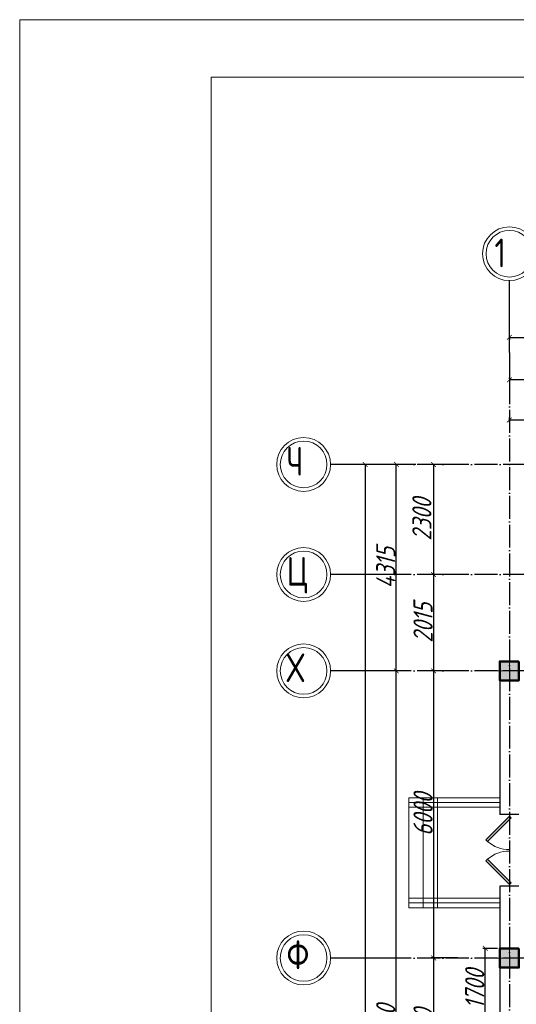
# Model space of a CAD drawing. Extents: x -4445 to 1909585, y 1860 to 289234.
# Tile 47 of 110: x 318616 to 328991, y 249237 to 269814. Entities that reach past the tile are written whole.
import ezdxf

# ---------------------------------------------------------------- set-up
doc = ezdxf.new("R2010")
doc.units = 0
doc.header["$LTSCALE"] = 0.5
doc.header["$MEASUREMENT"] = 0
doc.header["$PDMODE"] = 34
doc.header["$PDSIZE"] = 3
doc.linetypes.add('ACAD_ISO04W100', pattern=[30, 24, -3, 0, -3])
doc.layers.get('0').update_dxf_attribs({"linetype": 'CONTINUOUS', "lineweight": 18})
doc.layers.get('DEFPOINTS').update_dxf_attribs({"color": 2, "linetype": 'CONTINUOUS', "lineweight": 13})
doc.layers.add('kolonn', color=7, linetype='CONTINUOUS')
doc.layers.add('os', color=3, linetype='CONTINUOUS')
doc.styles.get("Standard").update_dxf_attribs({"font": 'spds.shx', "oblique": 15})
doc.dimstyles.new('ISO-25', dxfattribs={"dimtxt": 400, "dimasz": 100, "dimexe": 50, "dimexo": 50, "dimgap": 20, "dimtad": 1, "dimdec": 0, "dimtxsty": 'Standard', "dimblk": 'ARCHTICK', "dimcen": 20, "dimclrd": 1, "dimclre": 1, "dimadec": 0, "dimazin": 0, "dimtfac": 1, "dimtdec": 0, "dimtmove": 0, "dimatfit": 3, "dimldrblk": 'ARCHTICK', "dimfxl": 1, "dimarcsym": 0})

# ---------------------------------------------------------------- blocks, each defined once
blk = doc.blocks.new('jfgjhsdf')
blk.add_hatch(color=1).paths.add_polyline_path([(-593, 731), (-637, 687), (0, 50), (44, 94)])
at = {"color": 1}
for p, q in [((0, 1000), (0, 950)), ((0, 50), (0, 0))]:
    blk.add_line(p, q, dxfattribs=at)
blk.add_lwpolyline([(0, 50), (-637, 687), (-593, 731), (44, 94), (0, 50)], dxfattribs=at)
blk.add_arc((-33, 130), 821, 87.662, 132.9147, dxfattribs=at)
blk = doc.blocks.new('ghsdd')
at = {"ltscale": 50}
h = blk.add_hatch(color=256, dxfattribs=at)
h.paths.add_polyline_path([(0, 200), (-200, 200), (-200, 0), (0, 0)])
h.paths.add_polyline_path([(200, 0), (200, 200), (0, 200), (0, 0)])
h.paths.add_polyline_path([(0, 0), (-200, 0), (-200, -200), (0, -200)])
h.paths.add_polyline_path([(0, 0), (0, -200), (200, -200), (200, 0)])
at = {"lineweight": 0}
for p, q in [((0, -374), (0, 374)), ((-374, 0), (374, 0))]:
    blk.add_line(p, q, dxfattribs=at)
at = {"lineweight": 50, "ltscale": 50}
blk.add_lwpolyline([(200, 200), (200, -200), (-200, -200), (-200, 200), (200, 200)], dxfattribs=at)
blk = doc.blocks.new('_ArchTick')
at = {"color": 0, "linetype": 'ByBlock', "const_width": 0.15}
blk.add_lwpolyline([(-0.5, -0.5), (0.5, 0.5)], dxfattribs=at)
blk = doc.blocks.new('*D2514')
at = {"color": 1, "lineweight": -2, "transparency": 16777216}
for p, q in [((327567, 260520), (327213, 260520)), ((327263, 260520), (327263, 258220)), ((327567, 258220), (327213, 258220))]:
    blk.add_line(p, q, dxfattribs=at)
at = {"layer": 'DEFPOINTS', "color": 0, "transparency": 16777216}
for p in [(327617, 260520), (327263, 258220), (327617, 258220)]:
    blk.add_point(p, dxfattribs=at)
at = {"color": 1, "lineweight": -2, "transparency": 16777216, "xscale": 100, "yscale": 100, "zscale": 100}
for p, rotation in [((327263, 260520), 90), ((327263, 258220), 270)]:
    blk.add_blockref('_ArchTick', p, dxfattribs=dict(at, rotation=rotation))
at = {"color": 0, "transparency": 16777216, "insert": (327019, 259370), "char_height": 400, "attachment_point": 5, "rotation": 90}
blk.add_mtext('2300', dxfattribs=at)
blk = doc.blocks.new('*D2515')
at = {"color": 1, "lineweight": -2, "transparency": 16777216}
for p, q in [((327567, 258220), (327213, 258220)), ((327263, 258220), (327263, 256205)), ((327838, 256205), (327213, 256205))]:
    blk.add_line(p, q, dxfattribs=at)
at = {"layer": 'DEFPOINTS', "color": 0, "transparency": 16777216}
for p in [(327617, 258220), (327263, 256205), (327888, 256205)]:
    blk.add_point(p, dxfattribs=at)
at = {"color": 1, "lineweight": -2, "transparency": 16777216, "xscale": 100, "yscale": 100, "zscale": 100}
for p, rotation in [((327263, 258220), 90), ((327263, 256205), 270)]:
    blk.add_blockref('_ArchTick', p, dxfattribs=dict(at, rotation=rotation))
at = {"color": 0, "transparency": 16777216, "insert": (327043, 257212), "char_height": 400, "attachment_point": 5, "rotation": 90}
blk.add_mtext('2015', dxfattribs=at)
blk = doc.blocks.new('*D2516')
at = {"color": 1, "lineweight": -2, "transparency": 16777216}
for p, q in [((327838, 256205), (327213, 256205)), ((327263, 256205), (327263, 250205)), ((327772, 250205), (327213, 250205))]:
    blk.add_line(p, q, dxfattribs=at)
at = {"layer": 'DEFPOINTS', "color": 0, "transparency": 16777216}
for p in [(327888, 256205), (327263, 250205), (327822, 250205)]:
    blk.add_point(p, dxfattribs=at)
at = {"color": 1, "lineweight": -2, "transparency": 16777216, "xscale": 100, "yscale": 100, "zscale": 100}
for p, rotation in [((327263, 256205), 90), ((327263, 250205), 270)]:
    blk.add_blockref('_ArchTick', p, dxfattribs=dict(at, rotation=rotation))
at = {"color": 0, "transparency": 16777216, "insert": (327043, 253205), "char_height": 400, "attachment_point": 5, "rotation": 90}
blk.add_mtext('6000', dxfattribs=at)
blk = doc.blocks.new('*D2517')
at = {"color": 1, "lineweight": -2, "transparency": 16777216}
for p, q in [((327772, 250205), (327213, 250205)), ((327263, 250205), (327263, 247205)), ((328060, 247205), (327213, 247205))]:
    blk.add_line(p, q, dxfattribs=at)
at = {"layer": 'DEFPOINTS', "color": 0, "transparency": 16777216}
for p in [(327822, 250205), (327263, 247205), (328110, 247205)]:
    blk.add_point(p, dxfattribs=at)
at = {"color": 1, "lineweight": -2, "transparency": 16777216, "xscale": 100, "yscale": 100, "zscale": 100}
for p, rotation in [((327263, 250205), 90), ((327263, 247205), 270)]:
    blk.add_blockref('_ArchTick', p, dxfattribs=dict(at, rotation=rotation))
at = {"color": 0, "transparency": 16777216, "insert": (327043, 248705), "char_height": 400, "attachment_point": 5, "rotation": 90}
blk.add_mtext('3000', dxfattribs=at)
blk = doc.blocks.new('*D2546')
at = {"color": 1, "lineweight": -2, "transparency": 16777216}
for p, q in [((326784, 256205), (326434, 256205)), ((326484, 241205), (326484, 256205)), ((326718, 241205), (326434, 241205))]:
    blk.add_line(p, q, dxfattribs=at)
at = {"layer": 'DEFPOINTS', "color": 0, "transparency": 16777216}
for p in [(326484, 256205), (326834, 256205), (326768, 241205)]:
    blk.add_point(p, dxfattribs=at)
at = {"color": 1, "lineweight": -2, "transparency": 16777216, "xscale": 100, "yscale": 100, "zscale": 100}
for p, rotation in [((326484, 256205), 90), ((326484, 241205), 270)]:
    blk.add_blockref('_ArchTick', p, dxfattribs=dict(at, rotation=rotation))
at = {"color": 0, "transparency": 16777216, "insert": (326264, 248705), "char_height": 400, "attachment_point": 5, "rotation": 90}
blk.add_mtext('15000', dxfattribs=at)
blk = doc.blocks.new('*D2547')
at = {"color": 1, "lineweight": -2, "transparency": 16777216}
for p, q in [((326889, 260520), (326434, 260520)), ((326484, 256205), (326484, 260520)), ((326784, 256205), (326434, 256205))]:
    blk.add_line(p, q, dxfattribs=at)
at = {"layer": 'DEFPOINTS', "color": 0, "transparency": 16777216}
for p in [(326484, 260520), (326939, 260520), (326834, 256205)]:
    blk.add_point(p, dxfattribs=at)
at = {"color": 1, "lineweight": -2, "transparency": 16777216, "xscale": 100, "yscale": 100, "zscale": 100}
for p, rotation in [((326484, 260520), 90), ((326484, 256205), 270)]:
    blk.add_blockref('_ArchTick', p, dxfattribs=dict(at, rotation=rotation))
at = {"color": 0, "transparency": 16777216, "insert": (326264, 258362), "char_height": 400, "attachment_point": 5, "rotation": 90}
blk.add_mtext('4315', dxfattribs=at)
blk = doc.blocks.new('*D2549')
at = {"color": 1, "lineweight": -2, "transparency": 16777216}
for p, q in [((328847, 261402), (328847, 261499)), ((328847, 261449), (331147, 261449)), ((331147, 261402), (331147, 261499))]:
    blk.add_line(p, q, dxfattribs=at)
at = {"layer": 'DEFPOINTS', "color": 0, "transparency": 16777216}
for p in [(328847, 261352), (331147, 261449), (331147, 261352)]:
    blk.add_point(p, dxfattribs=at)
at = {"color": 1, "lineweight": -2, "transparency": 16777216, "xscale": 100, "yscale": 100, "zscale": 100, "rotation": 180}
blk.add_blockref('_ArchTick', (328847, 261449), dxfattribs=at)
at = {"color": 1, "lineweight": -2, "transparency": 16777216, "xscale": 100, "yscale": 100, "zscale": 100}
blk.add_blockref('_ArchTick', (331147, 261449), dxfattribs=at)
at = {"color": 0, "transparency": 16777216, "insert": (329997, 261693), "char_height": 400, "attachment_point": 5}
blk.add_mtext('2300', dxfattribs=at)
blk = doc.blocks.new('*D2603')
at = {"color": 1, "lineweight": -2, "transparency": 16777216}
for p, q in [((328847, 262811), (328847, 262238)), ((333447, 262811), (333447, 262238)), ((333447, 262288), (328847, 262288))]:
    blk.add_line(p, q, dxfattribs=at)
at = {"layer": 'DEFPOINTS', "color": 0, "transparency": 16777216}
for p in [(328847, 262861), (333447, 262861), (328847, 262288)]:
    blk.add_point(p, dxfattribs=at)
at = {"color": 1, "lineweight": -2, "transparency": 16777216, "xscale": 100, "yscale": 100, "zscale": 100, "rotation": 180}
blk.add_blockref('_ArchTick', (328847, 262288), dxfattribs=at)
at = {"color": 1, "lineweight": -2, "transparency": 16777216, "xscale": 100, "yscale": 100, "zscale": 100}
blk.add_blockref('_ArchTick', (333447, 262288), dxfattribs=at)
at = {"color": 0, "transparency": 16777216, "insert": (331147, 262508), "char_height": 400, "attachment_point": 5}
blk.add_mtext('4600', dxfattribs=at)
blk = doc.blocks.new('*D2604')
at = {"color": 1, "lineweight": -2, "transparency": 16777216}
for p, q in [((328847, 263175), (416047, 263175)), ((328847, 263148), (328847, 263125)), ((416047, 263148), (416047, 263125))]:
    blk.add_line(p, q, dxfattribs=at)
at = {"layer": 'DEFPOINTS', "color": 0, "transparency": 16777216}
for p in [(328847, 263198), (416047, 263198), (416047, 263175)]:
    blk.add_point(p, dxfattribs=at)
at = {"color": 1, "lineweight": -2, "transparency": 16777216, "xscale": 100, "yscale": 100, "zscale": 100, "rotation": 180}
blk.add_blockref('_ArchTick', (328847, 263175), dxfattribs=at)
at = {"color": 1, "lineweight": -2, "transparency": 16777216, "xscale": 100, "yscale": 100, "zscale": 100}
blk.add_blockref('_ArchTick', (416047, 263175), dxfattribs=at)
at = {"color": 0, "transparency": 16777216, "insert": (372447, 263410), "char_height": 400, "attachment_point": 5}
blk.add_mtext('87200', dxfattribs=at)
blk = doc.blocks.new('*D2605')
at = {"color": 1, "lineweight": -2, "transparency": 16777216}
for p, q in [((325804, 260520), (325784, 260520)), ((325834, 260520), (325834, 205205)), ((325956, 205205), (325784, 205205))]:
    blk.add_line(p, q, dxfattribs=at)
at = {"layer": 'DEFPOINTS', "color": 0, "transparency": 16777216}
for p in [(325854, 260520), (325834, 205205), (326006, 205205)]:
    blk.add_point(p, dxfattribs=at)
at = {"color": 1, "lineweight": -2, "transparency": 16777216, "xscale": 100, "yscale": 100, "zscale": 100}
for p, rotation in [((325834, 260520), 90), ((325834, 205205), 270)]:
    blk.add_blockref('_ArchTick', p, dxfattribs=dict(at, rotation=rotation))
at = {"color": 0, "transparency": 16777216, "insert": (325606, 232862), "char_height": 400, "attachment_point": 5, "rotation": 90}
blk.add_mtext('55315', dxfattribs=at)
blk = doc.blocks.new('*D2886')
at = {"color": 1, "lineweight": -2, "transparency": 16777216}
for p, q in [((328597, 250405), (328293, 250405)), ((328343, 248705), (328343, 250405)), ((328597, 248705), (328293, 248705))]:
    blk.add_line(p, q, dxfattribs=at)
at = {"layer": 'DEFPOINTS', "color": 0, "transparency": 16777216}
for p in [(328343, 250405), (328647, 250405), (328647, 248705)]:
    blk.add_point(p, dxfattribs=at)
at = {"color": 1, "lineweight": -2, "transparency": 16777216, "xscale": 100, "yscale": 100, "zscale": 100}
for p, rotation in [((328343, 250405), 90), ((328343, 248705), 270)]:
    blk.add_blockref('_ArchTick', p, dxfattribs=dict(at, rotation=rotation))
at = {"color": 0, "transparency": 16777216, "insert": (328123, 249555), "char_height": 400, "attachment_point": 5, "rotation": 90}
blk.add_mtext('1700', dxfattribs=at)

msp = doc.modelspace()

# ---------------------------------------------------------------- linework, layer by layer
at = {"lineweight": 30}
for p, q in [((328647.134, 256404.672), (328647.134, 253204.672)), ((329047.134, 256404.672), (328647.134, 256404.672)), ((329047.134, 253204.672), (328647.134, 253204.672)), ((329047.134, 251704.672), (328647.134, 251704.672)), ((328647.134, 251704.672), (328647.134, 248704.672))]:
    msp.add_line(p, q, dxfattribs=at)
for p, q in [((328647.134, 253554.672), (326747.134, 253554.672)), ((326747.134, 251254.672), (326747.134, 253554.672)), ((327047.134, 251254.672), (327047.134, 253554.672)), ((327347.134, 251254.672), (327347.134, 253554.672)), ((328647.134, 251254.672), (326747.134, 251254.672))]:
    msp.add_line(p, q)
at = {"color": 1}
for p, q in [((328647.134, 253454.672), (326747.134, 253454.672)), ((328647.134, 253354.672), (326747.134, 253354.672)), ((328647.134, 251454.672), (326747.134, 251454.672)), ((328647.134, 251354.672), (326747.134, 251354.672))]:
    msp.add_line(p, q, dxfattribs=at)
for points in [[(318616.259, 185814.276), (318616.259, 269814.276), (437416.259, 269814.276), (437416.259, 185814.276)], [(322616.259, 187014.276), (322616.259, 268614.276), (436216.259, 268614.276), (436216.259, 187014.276)]]:
    msp.add_lwpolyline(points, close=True)
at = {"layer": 'os', "color": 0}
for p, q in [((328847.134, 262860.923), (328847.134, 264360.923)), ((326597.211, 260519.672), (325111.309, 260519.672)), ((326597.211, 258219.672), (325111.309, 258219.672)), ((326597.211, 256204.672), (325111.309, 256204.672)), ((326597.211, 250204.672), (325111.309, 250204.672))]:
    msp.add_line(p, q, dxfattribs=at)
at = {"layer": 'os', "color": 3, "linetype": 'ACAD_ISO04W100', "ltscale": 40}
for p, q in [((328847.134, 262860.923), (328847.134, 238053.033)), ((418012.473, 260519.672), (326597.211, 260519.672)), ((418012.473, 258219.672), (326597.211, 258219.672)), ((418012.473, 256204.672), (326597.211, 256204.672)), ((418012.473, 250204.672), (326597.211, 250204.672))]:
    msp.add_line(p, q, dxfattribs=at)
at = {"layer": 'os', "color": 0, "lineweight": 0}
for centre, radius in [((328847.134, 264923.423), 562.5), ((328847.134, 264923.423), 487.5), ((324548.809, 260519.672), 562.5), ((324548.809, 260519.672), 487.5), ((324548.809, 258219.672), 562.5), ((324548.809, 258219.672), 487.5), ((324548.809, 256204.672), 562.5), ((324548.809, 256204.672), 487.5), ((324548.809, 250204.672), 562.5), ((324548.809, 250204.672), 487.5)]:
    msp.add_circle(centre, radius, dxfattribs=at)

# ---------------------------------------------------------------- block references
at = {"xscale": -0.769230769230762, "yscale": 0.769230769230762, "zscale": 0.769230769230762, "rotation": 180}
msp.add_blockref('jfgjhsdf', (328847.134, 253204.672), dxfattribs=at)
at = {"xscale": 0.769230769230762, "yscale": 0.769230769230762, "zscale": 0.769230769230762}
msp.add_blockref('jfgjhsdf', (328847.134, 251704.672), dxfattribs=at)
at = {"layer": 'kolonn'}
for p in [(328847.134, 256204.672), (328847.134, 250204.672)]:
    msp.add_blockref('ghsdd', p, dxfattribs=at)

# ---------------------------------------------------------------- texts
at = {"ltscale": 50}
for s, p in [('1', (328534.672, 264639.764)), ('Ч', (324190.776, 260286.055)), ('Ц', (324190.776, 257986.055)), ('Х', (324190.776, 255971.055)), ('Ф', (324190.776, 249971.055))]:
    msp.add_text(s, height=600, dxfattribs=at).set_placement(p)

# ---------------------------------------------------------------- dimensions: what is measured, and where the dimension line sits
for base, p1, p2, picture, middle in [((416047.134, 263174.768), (328847.134, 263197.552), (416047.134, 263197.552), '*D2604', (372447.134, 263410.26)), ((331147.134, 261448.862), (328847.134, 261352.325), (331147.134, 261352.325), '*D2549', (329997.134, 261692.639))]:
    dim = msp.add_linear_dim(base=base, p1=p1, p2=p2, dimstyle='ISO-25')
    dim.commit()
    dim.dimension.update_dxf_attribs({"geometry": picture, "text_midpoint": middle})
dim = msp.add_linear_dim(base=(328847.134, 262288.422), p1=(333447.134, 262860.923), p2=(328847.134, 262860.923), dimstyle='ISO-25', override={"dimtmove": 1})
dim.commit()
dim.dimension.update_dxf_attribs({"geometry": '*D2603', "text_midpoint": (331147.134, 262508.422)})
for base, p1, p2, picture, middle in [((325834.355, 205204.672), (325854.26, 260519.672), (326005.728, 205204.672), '*D2605', (325606.071, 232862.172)), ((327262.616, 258219.672), (327616.904, 260519.672), (327616.904, 258219.672), '*D2514', (327018.839, 259369.672))]:
    dim = msp.add_linear_dim(base=base, p1=p1, p2=p2, angle=90, dimstyle='ISO-25')
    dim.commit()
    dim.dimension.update_dxf_attribs({"geometry": picture, "text_midpoint": middle})
for base, p1, p2, picture, middle in [((326483.558, 260519.672), (326833.882, 256204.672), (326938.69, 260519.672), '*D2547', (326263.558, 258362.172)), ((327262.616, 256204.672), (327616.904, 258219.672), (327888.253, 256204.672), '*D2515', (327042.616, 257212.172)), ((326483.558, 256204.672), (326768.391, 241204.672), (326833.882, 256204.672), '*D2546', (326263.558, 248704.672)), ((327262.616, 250204.672), (327888.253, 256204.672), (327821.644, 250204.672), '*D2516', (327042.616, 253204.672)), ((328343.167, 250404.672), (328647.134, 248704.672), (328647.134, 250404.672), '*D2886', (328123.167, 249554.672)), ((327262.616, 247204.672), (327821.644, 250204.672), (328109.668, 247204.672), '*D2517', (327042.616, 248704.672))]:
    dim = msp.add_linear_dim(base=base, p1=p1, p2=p2, angle=90, dimstyle='ISO-25', override={"dimtmove": 1})
    dim.commit()
    dim.dimension.update_dxf_attribs({"geometry": picture, "text_midpoint": middle})

doc.saveas('drawing.dxf')
